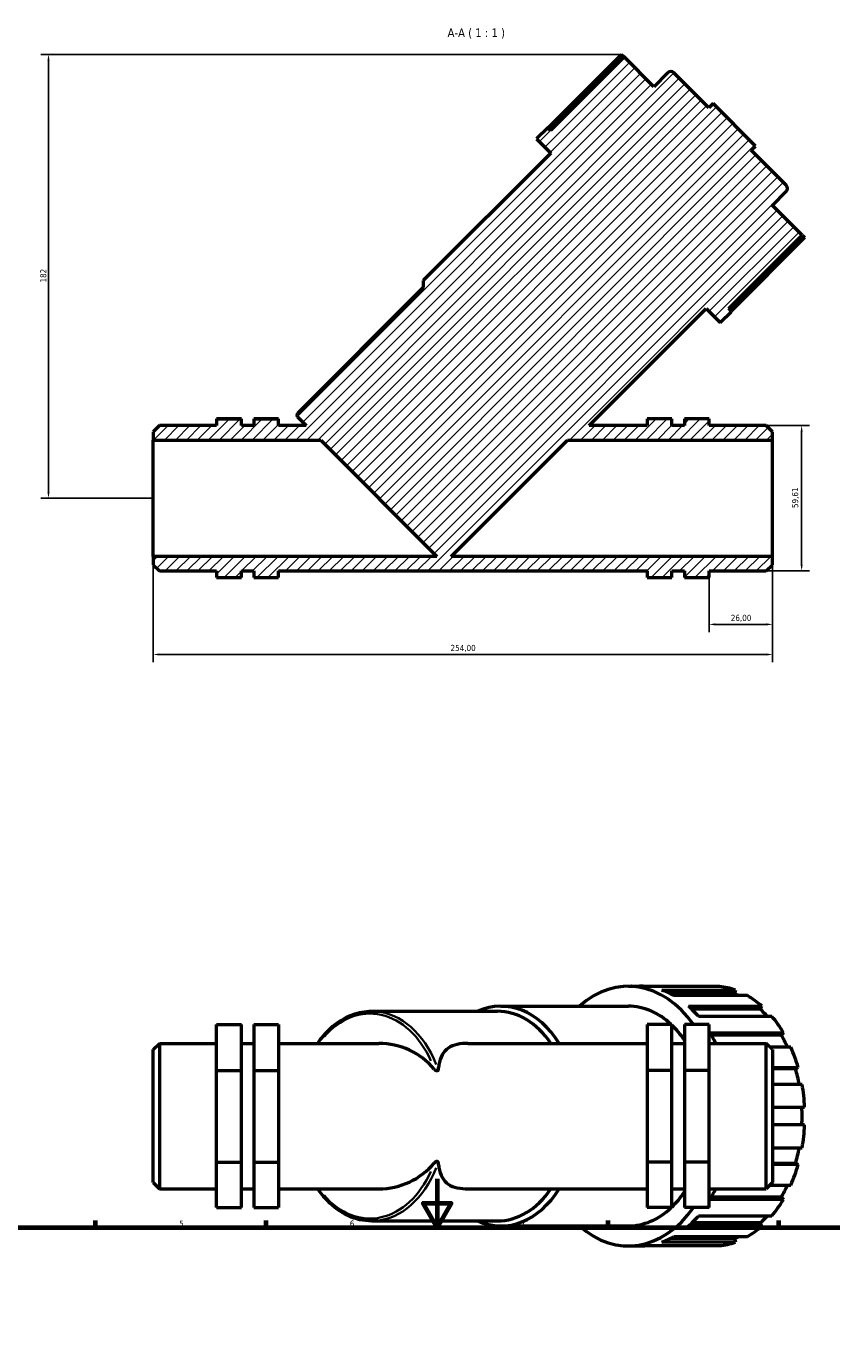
# Model space of a CAD drawing. Header units: millimetres. Extents: x 0 to 929, y 0 to 1066.
# Tile 5 of 6: x 252 to 582, y 526 to 1066. Entities that reach past the tile are written whole.
import ezdxf

# ---------------------------------------------------------------- set-up
doc = ezdxf.new("R2010")
doc.units = ezdxf.units.MM
for name, color, linetype, lineweight in [('Border (ISO)', 7, 'Continuous', 70), ('Dimension (ISO)', 7, 'Continuous', 25), ('Hatch (ISO)', 7, 'Continuous', 18), ('Symbol (ISO)', 7, 'Continuous', 25), ('Visible (ISO)', 7, 'Continuous', 50), ('Visible Narrow (ISO)', 7, 'Continuous', 35)]:
    doc.layers.add(name, color=color, linetype=linetype, lineweight=lineweight)
doc.styles.add('Label Text (ISO)', font='tahoma.ttf')
doc.styles.add('Note Text (ISO)', font='tahoma.ttf')
doc.dimstyles.new('Default (ISO)', dxfattribs={"dimtxt": 2.5, "dimasz": 2.5, "dimexe": 3.175, "dimexo": 0, "dimgap": 0.762, "dimtad": 1, "dimrnd": 1e-08, "dimzin": 0, "dimtxsty": 'Note Text (ISO)', "dimcen": 0.09, "dimdle": 10, "dimclrd": 256, "dimclre": 256, "dimclrt": 256, "dimazin": 0, "dimtfac": 1.40208, "dimtmove": 0, "dimatfit": 3, "dimfxl": 1, "dimtolj": 1, "dimtzin": 0, "dimlwd": -1, "dimlwe": -1, "dimarcsym": 0})

# ---------------------------------------------------------------- blocks, each defined once
blk = doc.blocks.new('Borders Default Border')
at = {"layer": 'Border (ISO)'}
for p, q in [((280.33, 574), (280.33, 576.9)), ((350.42, 574), (350.42, 576.9)), ((490.58, 574), (490.58, 576.9)), ((560.67, 574), (560.67, 576.9))]:
    blk.add_line(p, q, dxfattribs=at)
at = {"layer": 'Border (ISO)', "flags": 128}
for points in [[(420.5, 594), (420.5, 574), (414.73, 584), (426.27, 584), (420.5, 574)], [(20, 20), (20, 574), (821, 574), (821, 20), (20, 20)]]:
    blk.add_lwpolyline(points, dxfattribs=at)
at = {"layer": 'Border (ISO)', "color": 232, "true_color": 0xca0064, "char_height": 2.5, "attachment_point": 7, "style": 'Note Text (ISO)'}
for s, insert in [('5', (314.64, 574.35)), ('6', (384.66, 574.35)), ('7', (454.77, 574.4)), ('8', (524.81, 574.34))]:
    blk.add_mtext(s, dxfattribs=dict(at, insert=insert))
blk = doc.blocks.new('*D7')
at = {"layer": 'Defpoints', "color": 0, "transparency": 16777216}
for p in [(496.09, 1054.92), (261.08, 873), (304.03, 873)]:
    blk.add_point(p, dxfattribs=at)
at = {"layer": 'Dimension (ISO)', "transparency": 16777216}
for p, q in [((496.09, 1054.92), (257.91, 1054.92)), ((261.08, 1052.42), (261.08, 875.5)), ((304.03, 873), (257.91, 873))]:
    blk.add_line(p, q, dxfattribs=at)
for points in [[(260.66, 1052.42), (261.5, 1052.42), (261.08, 1054.92)], [(260.66, 875.5), (261.5, 875.5), (261.08, 873)]]:
    blk.add_solid(points, dxfattribs=at)
at = {"layer": 'Dimension (ISO)', "color": 232, "true_color": 0xca0064, "transparency": 16777216, "insert": (257.7, 961.41), "char_height": 2.5, "attachment_point": 1, "rotation": 90, "style": 'Note Text (ISO)'}
blk.add_mtext('\\A1;182', dxfattribs=at)
blk = doc.blocks.new('*D8')
at = {"layer": 'Defpoints', "color": 0, "transparency": 16777216}
for p in [(555.49, 902.81), (555.49, 843.2), (569.97, 843.2)]:
    blk.add_point(p, dxfattribs=at)
at = {"layer": 'Dimension (ISO)', "transparency": 16777216}
for p, q in [((555.49, 902.81), (573.15, 902.81)), ((569.97, 900.31), (569.97, 845.7)), ((555.49, 843.2), (573.15, 843.2))]:
    blk.add_line(p, q, dxfattribs=at)
for points in [[(569.56, 900.31), (570.39, 900.31), (569.97, 902.81)], [(569.56, 845.7), (570.39, 845.7), (569.97, 843.2)]]:
    blk.add_solid(points, dxfattribs=at)
at = {"layer": 'Dimension (ISO)', "color": 232, "true_color": 0xca0064, "transparency": 16777216, "insert": (566.04, 868.97), "char_height": 2.5, "attachment_point": 1, "rotation": 90, "style": 'Note Text (ISO)'}
blk.add_mtext('\\A1;59,61', dxfattribs=at)
blk = doc.blocks.new('*D9')
at = {"layer": 'Defpoints', "color": 0, "transparency": 16777216}
for p in [(558.03, 849.16), (532.03, 840.5), (532.03, 821.27)]:
    blk.add_point(p, dxfattribs=at)
at = {"layer": 'Dimension (ISO)', "transparency": 16777216}
for p, q in [((558.03, 849.16), (558.03, 818.09)), ((532.03, 840.5), (532.03, 818.09)), ((555.53, 821.27), (534.53, 821.27))]:
    blk.add_line(p, q, dxfattribs=at)
for points in [[(534.53, 821.69), (534.53, 820.85), (532.03, 821.27)], [(555.53, 821.69), (555.53, 820.85), (558.03, 821.27)]]:
    blk.add_solid(points, dxfattribs=at)
at = {"layer": 'Dimension (ISO)', "color": 232, "true_color": 0xca0064, "transparency": 16777216, "insert": (540.92, 825.2), "char_height": 2.5, "attachment_point": 1, "style": 'Note Text (ISO)'}
blk.add_mtext('\\A1;26,00', dxfattribs=at)
blk = doc.blocks.new('*D10')
at = {"layer": 'Defpoints', "color": 0, "transparency": 16777216}
for p in [(304.03, 849.16), (558.03, 849.16), (304.03, 808.93)]:
    blk.add_point(p, dxfattribs=at)
at = {"layer": 'Dimension (ISO)', "transparency": 16777216}
for p, q in [((304.03, 849.16), (304.03, 805.76)), ((558.03, 849.16), (558.03, 805.76)), ((555.53, 808.93), (306.53, 808.93))]:
    blk.add_line(p, q, dxfattribs=at)
for points in [[(306.53, 809.35), (306.53, 808.51), (304.03, 808.93)], [(555.53, 809.35), (555.53, 808.51), (558.03, 808.93)]]:
    blk.add_solid(points, dxfattribs=at)
at = {"layer": 'Dimension (ISO)', "color": 232, "true_color": 0xca0064, "transparency": 16777216, "insert": (425.98, 812.87), "char_height": 2.5, "attachment_point": 1, "style": 'Note Text (ISO)'}
blk.add_mtext('\\A1;254,00', dxfattribs=at)

msp = doc.modelspace()

# ---------------------------------------------------------------- hatches: boundary and pattern name
at = {"layer": 'Hatch (ISO)'}
h = msp.add_hatch(dxfattribs=at)
h.set_pattern_fill('ANSI31', color=256, scale=25.4, style=0)
h.set_pattern_definition([(45, (0, 0), (-2.245064, 2.245064), [])])
edge = h.paths.add_edge_path()
edge.add_line((306.571, 902.811), (304.031, 900.271))
edge.add_line((304.031, 900.271), (304.031, 896.849))
edge.add_line((304.031, 896.849), (372.726, 896.849))
edge.add_line((372.726, 896.849), (420.417, 849.158))
edge.add_line((420.417, 849.158), (304.031, 849.158))
edge.add_line((304.031, 849.158), (304.031, 845.737))
edge.add_line((304.031, 845.737), (306.571, 843.197))
edge.add_line((306.571, 843.197), (330.031, 843.197))
edge.add_line((330.031, 843.197), (330.031, 840.504))
edge.add_line((330.031, 840.504), (340.191, 840.504))
edge.add_line((340.191, 840.504), (340.191, 843.197))
edge.add_line((340.191, 843.197), (345.271, 843.197))
edge.add_line((345.271, 843.197), (345.271, 840.504))
edge.add_line((345.271, 840.504), (355.431, 840.504))
edge.add_line((355.431, 840.504), (355.431, 843.197))
edge.add_line((355.431, 843.197), (506.631, 843.197))
edge.add_line((506.631, 843.197), (506.631, 840.504))
edge.add_line((506.631, 840.504), (516.791, 840.504))
edge.add_line((516.791, 840.504), (516.791, 843.197))
edge.add_line((516.791, 843.197), (521.871, 843.197))
edge.add_line((521.871, 843.197), (521.871, 840.504))
edge.add_line((521.871, 840.504), (532.031, 840.504))
edge.add_line((532.031, 840.504), (532.031, 843.197))
edge.add_line((532.031, 843.197), (555.491, 843.197))
edge.add_line((555.491, 843.197), (558.031, 845.737))
edge.add_line((558.031, 845.737), (558.031, 849.158))
edge.add_line((558.031, 849.158), (426.253, 849.158))
edge.add_line((426.253, 849.158), (473.944, 896.849))
edge.add_line((473.944, 896.849), (558.031, 896.849))
edge.add_line((558.031, 896.849), (558.031, 900.271))
edge.add_line((558.031, 900.271), (555.491, 902.811))
edge.add_line((555.491, 902.811), (532.031, 902.811))
edge.add_line((532.031, 902.811), (532.031, 905.504))
edge.add_line((532.031, 905.504), (521.871, 905.504))
edge.add_line((521.871, 905.504), (521.871, 902.811))
edge.add_line((521.871, 902.811), (516.791, 902.811))
edge.add_line((516.791, 902.811), (516.791, 905.504))
edge.add_line((516.791, 905.504), (506.631, 905.504))
edge.add_line((506.631, 905.504), (506.631, 902.811))
edge.add_line((506.631, 902.811), (482.801, 902.811))
edge.add_line((482.801, 902.811), (530.753, 950.762))
edge.add_line((530.753, 950.762), (536.544, 944.971))
edge.add_line((536.544, 944.971), (541.177, 949.604))
edge.add_line((541.177, 949.604), (540.048, 950.733))
edge.add_line((540.048, 950.733), (570.162, 980.848))
edge.add_line((570.162, 980.848), (557.971, 993.038))
edge.add_line((557.971, 993.038), (563.634, 998.701))
edge.add_ellipse((562.347, 999.987), major_axis=(1.287, -1.287), ratio=1, start_angle=0, end_angle=90)
edge.add_line((563.634, 1001.274), (549.285, 1015.624))
edge.add_line((549.285, 1015.624), (551.022, 1017.361))
edge.add_line((551.022, 1017.361), (533.648, 1034.735))
edge.add_line((533.648, 1034.735), (531.911, 1032.997))
edge.add_line((531.911, 1032.997), (517.562, 1047.347))
edge.add_ellipse((516.275, 1046.06), major_axis=(1.287, 1.287), ratio=1, start_angle=0, end_angle=90)
edge.add_line((514.988, 1047.347), (509.325, 1041.684))
edge.add_line((509.325, 1041.684), (497.135, 1053.875))
edge.add_line((497.135, 1053.875), (467.021, 1023.76))
edge.add_line((467.021, 1023.76), (465.891, 1024.89))
edge.add_line((465.891, 1024.89), (461.258, 1020.257))
edge.add_line((461.258, 1020.257), (467.05, 1014.465))
edge.add_line((467.05, 1014.465), (414.788, 962.204))
edge.add_line((414.788, 962.204), (414.788, 959.309))
edge.add_line((414.788, 959.309), (363.235, 907.755))
edge.add_ellipse((363.942, 907.048), major_axis=(-0.707, 0.707), ratio=1, start_angle=0, end_angle=90)
edge.add_line((363.235, 906.341), (366.764, 902.811))
edge.add_line((366.764, 902.811), (355.431, 902.811))
edge.add_line((355.431, 902.811), (355.431, 905.504))
edge.add_line((355.431, 905.504), (345.271, 905.504))
edge.add_line((345.271, 905.504), (345.271, 902.811))
edge.add_line((345.271, 902.811), (340.191, 902.811))
edge.add_line((340.191, 902.811), (340.191, 905.504))
edge.add_line((340.191, 905.504), (330.031, 905.504))
edge.add_line((330.031, 905.504), (330.031, 902.811))
edge.add_line((330.031, 902.811), (306.571, 902.811))

# ---------------------------------------------------------------- linework, layer by layer
at = {"layer": 'Visible (ISO)'}
for p, q in [((465.979, 1024.802), (496.094, 1054.916)), ((496.094, 1054.916), (497.135, 1053.875)), ((497.135, 1053.875), (467.021, 1023.76)), ((509.325, 1041.684), (497.135, 1053.875)), ((514.988, 1047.347), (509.325, 1041.684)), ((531.911, 1032.997), (517.562, 1047.347)), ((533.648, 1034.735), (531.911, 1032.997)), ((551.022, 1017.361), (533.648, 1034.735)), ((465.891, 1024.89), (461.258, 1020.257)), ((467.021, 1023.76), (465.891, 1024.89)), ((461.258, 1020.257), (467.05, 1014.465)), ((549.285, 1015.624), (551.022, 1017.361)), ((467.05, 1014.465), (414.788, 962.204)), ((563.634, 1001.274), (549.285, 1015.624)), ((557.971, 993.038), (563.634, 998.701)), ((570.162, 980.848), (557.971, 993.038)), ((540.048, 950.733), (570.162, 980.848)), ((571.203, 979.806), (541.089, 949.692)), ((570.162, 980.848), (571.203, 979.806)), ((414.788, 959.309), (363.235, 907.755)), ((414.788, 962.204), (414.788, 959.309)), ((482.801, 902.811), (530.753, 950.762)), ((530.753, 950.762), (536.544, 944.971)), ((536.544, 944.971), (541.177, 949.604)), ((541.177, 949.604), (540.048, 950.733)), ((330.031, 905.504), (330.031, 905.575)), ((330.031, 905.575), (340.191, 905.575)), ((340.191, 905.504), (330.031, 905.504)), ((330.031, 905.504), (330.031, 902.811)), ((340.191, 905.504), (340.191, 905.575)), ((340.191, 902.811), (340.191, 905.504)), ((345.271, 905.575), (355.431, 905.575)), ((345.271, 905.575), (345.271, 905.504)), ((355.431, 905.504), (345.271, 905.504)), ((345.271, 905.504), (345.271, 902.811)), ((355.431, 905.575), (355.431, 905.504)), ((355.431, 902.811), (355.431, 905.504)), ((363.235, 906.341), (366.764, 902.811)), ((516.791, 905.575), (506.631, 905.575)), ((506.631, 905.575), (506.631, 905.504)), ((516.791, 905.504), (506.631, 905.504)), ((506.631, 905.504), (506.631, 902.811)), ((516.791, 905.504), (516.791, 905.575)), ((516.791, 902.811), (516.791, 905.504)), ((532.031, 905.575), (521.871, 905.575)), ((521.871, 905.575), (521.871, 905.504)), ((532.031, 905.504), (521.871, 905.504)), ((521.871, 905.504), (521.871, 902.811)), ((532.031, 905.504), (532.031, 905.575)), ((532.031, 902.811), (532.031, 905.504)), ((306.571, 902.811), (304.031, 900.271)), ((304.031, 900.271), (304.031, 896.849)), ((330.031, 902.811), (306.571, 902.811)), ((345.271, 902.811), (340.191, 902.811)), ((366.764, 902.811), (355.431, 902.811)), ((506.631, 902.811), (482.801, 902.811)), ((521.871, 902.811), (516.791, 902.811)), ((555.491, 902.811), (532.031, 902.811)), ((558.031, 900.271), (555.491, 902.811)), ((558.031, 896.849), (558.031, 900.271)), ((304.031, 896.849), (372.726, 896.849)), ((304.031, 849.158), (304.031, 896.849)), ((372.726, 896.849), (420.417, 849.158)), ((426.253, 849.158), (473.944, 896.849)), ((473.944, 896.849), (558.031, 896.849)), ((558.031, 849.158), (558.031, 896.849)), ((420.417, 849.158), (304.031, 849.158)), ((304.031, 849.158), (304.031, 845.737)), ((558.031, 849.158), (426.253, 849.158)), ((558.031, 845.737), (558.031, 849.158)), ((304.031, 845.737), (306.571, 843.197)), ((555.491, 843.197), (558.031, 845.737)), ((306.571, 843.197), (330.031, 843.197)), ((330.031, 843.197), (330.031, 840.504)), ((330.031, 840.504), (340.191, 840.504)), ((340.191, 840.504), (340.191, 843.197)), ((340.191, 843.197), (345.271, 843.197)), ((345.271, 843.197), (345.271, 840.504)), ((345.271, 840.504), (355.431, 840.504)), ((355.431, 840.504), (355.431, 843.197)), ((355.431, 843.197), (506.631, 843.197)), ((506.631, 843.197), (506.631, 840.504)), ((506.631, 840.504), (516.791, 840.504)), ((516.791, 840.504), (516.791, 843.197)), ((516.791, 843.197), (521.871, 843.197)), ((521.871, 843.197), (521.871, 840.504)), ((521.871, 840.504), (532.031, 840.504)), ((532.031, 840.504), (532.031, 843.197)), ((532.031, 843.197), (555.491, 843.197)), ((498.901, 672.936), (503.534, 672.936)), ((536.222, 672.811), (506.108, 672.811)), ((512.691, 671.336), (542.806, 671.336)), ((542.806, 671.336), (542.456, 669.814)), ((542.456, 669.814), (516.235, 669.814)), ((547.701, 669.087), (517.587, 669.087)), ((393.638, 662.698), (445.192, 662.698)), ((446.64, 664.746), (498.901, 664.746)), ((523.526, 664.807), (553.64, 664.807)), ((552.975, 663.512), (524.918, 663.512)), ((557.805, 660.528), (527.691, 660.528)), ((553.64, 664.807), (552.975, 663.512)), ((330.031, 657.228), (340.191, 657.228)), ((330.031, 638.34), (330.031, 657.228)), ((340.191, 638.34), (340.191, 657.228)), ((345.271, 657.228), (345.271, 638.34)), ((345.271, 657.228), (355.431, 657.228)), ((355.431, 657.228), (355.431, 638.34)), ((516.791, 657.228), (506.631, 657.228)), ((506.631, 657.228), (506.631, 638.34)), ((516.791, 638.34), (516.791, 657.228)), ((521.871, 657.228), (521.871, 638.34)), ((532.031, 657.228), (521.871, 657.228)), ((532.031, 638.34), (532.031, 657.228)), ((304.031, 646.968), (306.571, 649.508)), ((306.571, 649.508), (306.571, 589.894)), ((306.571, 649.508), (330.031, 649.508)), ((340.191, 649.508), (345.271, 649.508)), ((355.431, 649.508), (396.571, 649.508)), ((433.117, 649.508), (506.631, 649.508)), ((516.791, 649.508), (521.871, 649.508)), ((532.031, 649.508), (555.491, 649.508)), ((532.404, 653.863), (562.518, 653.863)), ((561.602, 652.922), (532.948, 652.922)), ((555.491, 589.894), (555.491, 649.508)), ((558.031, 646.968), (555.491, 649.508)), ((562.518, 653.863), (561.602, 652.922)), ((304.031, 592.434), (304.031, 646.968)), ((565.544, 647.973), (557.026, 647.973)), ((558.031, 646.968), (558.031, 592.434)), ((330.031, 638.34), (340.191, 638.34)), ((330.031, 600.813), (330.031, 638.34)), ((340.191, 600.813), (340.191, 638.34)), ((345.271, 638.34), (345.271, 600.813)), ((345.271, 638.34), (355.431, 638.34)), ((355.431, 638.34), (355.431, 600.813)), ((516.791, 638.34), (506.631, 638.34)), ((506.631, 638.34), (506.631, 600.813)), ((516.791, 600.813), (516.791, 638.34)), ((521.871, 638.34), (521.871, 600.813)), ((532.031, 638.34), (521.871, 638.34)), ((532.031, 600.813), (532.031, 638.34)), ((558.031, 639.574), (568.57, 639.574)), ((567.493, 639.08), (558.031, 639.08)), ((568.57, 639.574), (567.493, 639.08)), ((570.16, 632.651), (558.031, 632.651)), ((558.031, 623.341), (571.203, 623.341)), ((571.203, 616.061), (558.031, 616.061)), ((558.031, 606.75), (570.16, 606.75)), ((330.031, 600.813), (340.191, 600.813)), ((330.031, 582.173), (330.031, 600.813)), ((340.191, 582.173), (340.191, 600.813)), ((345.271, 600.813), (345.271, 582.173)), ((345.271, 600.813), (355.431, 600.813)), ((355.431, 600.813), (355.431, 582.173)), ((516.791, 600.813), (506.631, 600.813)), ((506.631, 600.813), (506.631, 582.173)), ((516.791, 582.173), (516.791, 600.813)), ((521.871, 600.813), (521.871, 582.173)), ((532.031, 600.813), (521.871, 600.813)), ((532.031, 582.173), (532.031, 600.813)), ((567.493, 600.321), (558.031, 600.321)), ((567.493, 600.321), (568.57, 599.827)), ((568.57, 599.827), (558.031, 599.827)), ((304.031, 592.434), (306.571, 589.894)), ((306.571, 589.894), (330.031, 589.894)), ((340.191, 589.894), (345.271, 589.894)), ((355.431, 589.894), (396.571, 589.894)), ((433.117, 589.894), (506.631, 589.894)), ((516.791, 589.894), (521.871, 589.894)), ((532.031, 589.894), (555.491, 589.894)), ((558.031, 592.434), (555.491, 589.894)), ((557.026, 591.428), (565.544, 591.428)), ((562.518, 585.538), (532.404, 585.538)), ((561.602, 586.479), (532.948, 586.479)), ((561.602, 586.479), (562.518, 585.538)), ((330.031, 582.173), (340.191, 582.173)), ((345.271, 582.173), (355.431, 582.173)), ((516.791, 582.173), (506.631, 582.173)), ((532.031, 582.173), (521.871, 582.173)), ((527.691, 578.873), (557.805, 578.873)), ((393.638, 576.703), (445.192, 576.703)), ((446.64, 574.656), (498.901, 574.656)), ((553.64, 574.594), (523.526, 574.594)), ((552.975, 575.889), (524.918, 575.889)), ((552.975, 575.889), (553.64, 574.594)), ((542.806, 568.065), (512.691, 568.065)), ((542.456, 569.587), (516.235, 569.587)), ((517.587, 570.314), (547.701, 570.314)), ((542.456, 569.587), (542.806, 568.065)), ((498.901, 566.466), (503.534, 566.466)), ((506.108, 566.59), (536.222, 566.59))]:
    msp.add_line(p, q, dxfattribs=at)
for centre, radius, start, end in [((516.275, 1046.06), 1.82, 45, 135), ((562.347, 999.987), 1.82, 315, 45), ((363.942, 907.048), 1, 135, 225), ((396.571, 619.701), 29.807, 40.24748, 90), ((396.571, 619.701), 29.807, 270, 319.75252)]:
    msp.add_arc(centre, radius, start, end, dxfattribs=at)
for centre, major_axis, start_param, end_param in [((498.901, 619.701), (0, 53.235), 5.4947279, 6.8452551), ((503.534, 619.701), (0, 53.235), 6.2147558, 6.2831853), ((503.534, 619.701), (0, 53.235), 5.9005966, 6.0374555), ((533.648, 619.701), (0, 53.235), 6.0374555, 6.2147558), ((446.64, 619.701), (0, 45.045), 5.4354943, 6.5858506), ((533.648, 619.701), (0, 51.638), 5.9867817, 6.0395753), ((533.648, 619.701), (0, 53.235), 5.7232962, 5.9005966), ((445.192, 619.701), (0, 42.998), 5.478345, 6.2831853), ((498.901, 619.701), (0, 45.045), 5.6970981, 6.2831853), ((503.534, 619.701), (0, 53.235), 5.5864373, 5.7232962), ((533.648, 619.701), (0, -51.638), 2.4826707, 2.5838234), ((533.648, 619.701), (0, -53.235), 2.2675443, 2.4448447), ((498.901, 619.701), (0, -45.045), 2.3361201, 2.5451915), ((503.534, 619.701), (0, 53.235), 5.3066705, 5.409137), ((533.648, 619.701), (0, -51.638), 2.1501913, 2.2696642), ((533.648, 619.701), (0, -53.235), 1.9533851, 2.1306854), ((533.648, 619.701), (0, -51.638), 1.8242904, 1.9555049), ((533.648, 619.701), (0, -53.235), 1.6392258, 1.8165261), ((533.648, 619.701), (0, -51.638), 1.500247, 1.6413456), ((533.648, 619.701), (0, -53.235), 1.3250665, 1.5023669), ((533.648, 619.701), (0, -51.638), 1.1860878, 1.3173022), ((533.648, 619.701), (0, -53.235), 1.0109073, 1.1882076), ((446.64, 619.701), (0, -45.045), 5.98052, 7.1308763), ((445.192, 619.701), (0, -42.998), 0, 0.8048403), ((503.534, 619.701), (0, 53.235), 4.015641, 4.1181075), ((533.648, 619.701), (0, -51.638), 0.8719285, 0.9914014), ((498.901, 619.701), (0, -45.045), 0.5964012, 0.8054725), ((533.648, 619.701), (0, -53.235), 0.696748, 0.8740483), ((498.901, 619.701), (0, -53.235), 5.7211155, 7.0716427), ((498.901, 619.701), (0, -45.045), 0, 0.5860872), ((503.534, 619.701), (0, 53.235), 3.7014817, 3.8383406), ((533.648, 619.701), (0, -51.638), 0.5577692, 0.658922), ((533.648, 619.701), (0, -53.235), 0.3825887, 0.5598891), ((503.534, 619.701), (0, -53.235), 0.2457298, 0.3825887), ((533.648, 619.701), (0, -53.235), 0.0684295, 0.2457298), ((533.648, 619.701), (0, -51.638), 0.24361, 0.2964036), ((503.534, 619.701), (0, -53.235), 0, 0.0684295)]:
    msp.add_ellipse(centre, major_axis=major_axis, ratio=0.7071068, start_param=start_param, end_param=end_param, dxfattribs=at)
for points, knots in [([(371.498, 649.508), (373.067, 651.795), (374.82, 653.842), (379.46, 658.127), (382.505, 660.047), (388.282, 662.205), (390.96, 662.698), (393.638, 662.698)], [5.48256891, 5.48256891, 5.48256891, 5.48256891, 5.70455971, 5.70455971, 6.02490497, 6.02490497, 6.28318531, 6.28318531, 6.28318531, 6.28318531]), ([(433.117, 649.508), (431.585, 649.508), (430.071, 649.389), (427.319, 648.787), (426.083, 648.301), (424.028, 646.881), (423.205, 645.942), (421.95, 643.627), (421.514, 642.251), (421.082, 640.119), (420.975, 639.467), (420.884, 638.782)], [13.1157218, 13.1157218, 13.1157218, 13.1157218, 13.7654042, 13.7654042, 14.4150866, 14.4150866, 15.064769, 15.064769, 15.7144514, 15.7144514, 15.9769171, 15.9769171, 15.9769171, 15.9769171]), ([(420.884, 638.782), (420.87, 638.676), (420.843, 638.562), (420.765, 638.406), (420.727, 638.348), (420.642, 638.272), (420.603, 638.247), (420.519, 638.214), (420.478, 638.205), (420.386, 638.2), (420.338, 638.205), (420.219, 638.231), (420.149, 638.26), (419.952, 638.36), (419.826, 638.455), (419.588, 638.663), (419.454, 638.803), (419.322, 638.959)], [0, 0, 0, 0, 0.04176465, 0.04176465, 0.06622552, 0.06622552, 0.08217031, 0.08217031, 0.09613806, 0.09613806, 0.11189436, 0.11189436, 0.13701514, 0.13701514, 0.19071546, 0.19071546, 0.25913874, 0.25913874, 0.25913874, 0.25913874]), ([(419.322, 600.443), (419.329, 600.451), (419.336, 600.459), (419.519, 600.672), (419.696, 600.846), (419.954, 601.037), (420.055, 601.1), (420.222, 601.169), (420.29, 601.19), (420.406, 601.201), (420.453, 601.2), (420.54, 601.181), (420.577, 601.166), (420.653, 601.121), (420.687, 601.091), (420.764, 601.001), (420.798, 600.936), (420.854, 600.79), (420.873, 600.703), (420.884, 600.619)], [0.83533665, 0.83533665, 0.83533665, 0.83533665, 0.83839551, 0.83839551, 0.91648427, 0.91648427, 0.95528213, 0.95528213, 0.97775461, 0.97775461, 0.99272659, 0.99272659, 1.00608889, 1.00608889, 1.02201709, 1.02201709, 1.04808319, 1.04808319, 1.08099915, 1.08099915, 1.08099915, 1.08099915]), ([(420.884, 600.619), (420.975, 599.934), (421.082, 599.282), (421.514, 597.15), (421.95, 595.774), (423.205, 593.459), (424.028, 592.52), (426.083, 591.1), (427.319, 590.614), (430.071, 590.012), (431.585, 589.894), (433.117, 589.894)], [-2.8611953, -2.8611953, -2.8611953, -2.8611953, -2.5987296, -2.5987296, -1.9490472, -1.9490472, -1.2993648, -1.2993648, -0.6496824, -0.6496824, 0, 0, 0, 0]), ([(393.638, 576.703), (390.394, 576.703), (387.152, 577.428), (380.981, 580.251), (378.056, 582.361), (374.033, 586.502), (372.71, 588.126), (371.498, 589.894)], [3.14159265, 3.14159265, 3.14159265, 3.14159265, 3.45440408, 3.45440408, 3.77067885, 3.77067885, 3.94220905, 3.94220905, 3.94220905, 3.94220905])]:
    msp.add_open_spline(points, degree=3, knots=knots, dxfattribs=at)
at = {"layer": 'Visible Narrow (ISO)'}
for centre, major_axis, start_param, end_param in [((392.931, 619.701), (0, 41.997), 5.282559, 6.9710574), ((393.638, 619.701), (0, 42.998), 5.2277495, 6.2276361), ((392.931, 619.701), (0, -41.997), 5.5953132, 7.2838116), ((393.638, 619.701), (0, -42.998), 0.0555493, 1.0554358)]:
    msp.add_ellipse(centre, major_axis=major_axis, ratio=0.7071068, start_param=start_param, end_param=end_param, dxfattribs=at)

# ---------------------------------------------------------------- block references
msp.add_blockref('Borders Default Border', (0, 0))

# ---------------------------------------------------------------- texts
at = {"layer": 'Symbol (ISO)', "insert": (424.755, 1061.416), "char_height": 3.5, "attachment_point": 7, "style": 'Label Text (ISO)'}
msp.add_mtext('A-A ( 1 : 1 )', dxfattribs=at)

# ---------------------------------------------------------------- dimensions: what is measured, and where the dimension line sits
at = {"layer": 'Dimension (ISO)'}
for base, p1, p2, angle, override, picture, middle in [((261.08, 873.004), (496.094, 1054.916), (304.031, 873.004), 90, {"dimdec": 0, "dimtp": 0, "dimtm": 0, "dimtdec": 2, "dimtofl": 0, "dimatfit": 1}, '*D7', (261.08, 963.96)), ((569.974, 843.197), (555.491, 902.811), (555.491, 843.197), 90, {"dimdec": 2, "dimtp": 0, "dimtm": 0, "dimtdec": 2, "dimtofl": 0, "dimatfit": 1}, '*D8', (569.974, 873.004)), ((304.031, 808.932), (558.031, 849.158), (304.031, 849.158), 180, {"dimdec": 2, "dimtp": 0, "dimtm": 0, "dimtdec": 2, "dimtofl": 0, "dimatfit": 1}, '*D10', (431.031, 808.932)), ((532.031, 821.269), (558.031, 849.158), (532.031, 840.504), 180, {"dimdec": 2, "dimtp": 0, "dimtm": 0, "dimtdec": 2, "dimtofl": 0, "dimatfit": 1}, '*D9', (545.031, 821.269))]:
    dim = msp.add_linear_dim(base=base, p1=p1, p2=p2, angle=angle, dimstyle='Default (ISO)', override=override, dxfattribs=at)
    dim.commit()
    dim.dimension.update_dxf_attribs({"geometry": picture, "text_midpoint": middle, "dimtype": 160})

doc.saveas('drawing.dxf')
